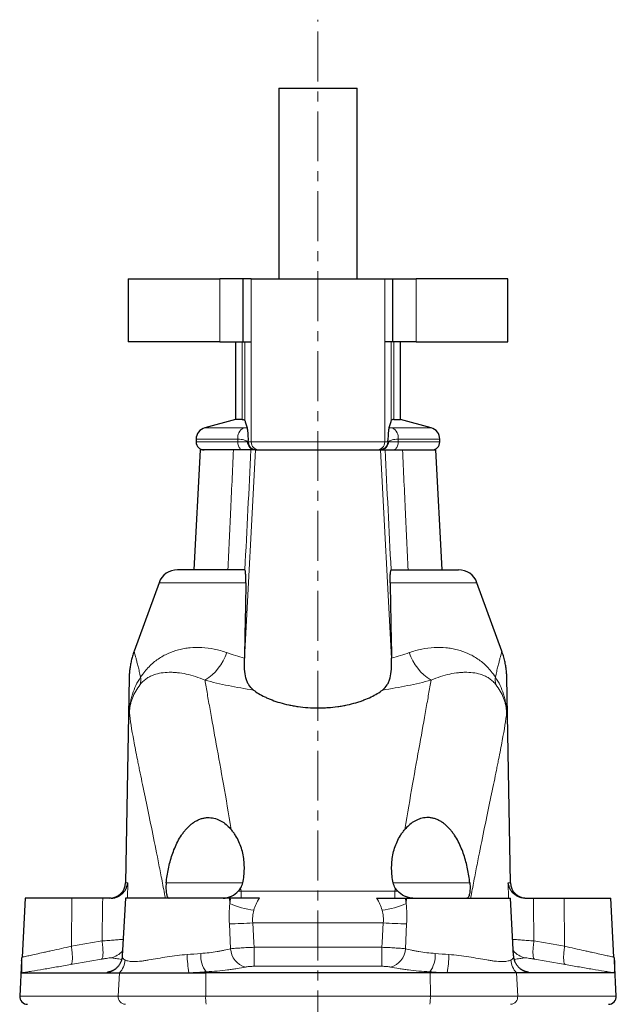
# Model space of a CAD drawing. Header units: millimetres. Extents: x -420 to 735, y -420 to 510.
# Tile 9 of 9: x 554 to 706, y 260 to 510. Entities that reach past the tile are written whole.
import ezdxf

# ---------------------------------------------------------------- set-up
doc = ezdxf.new("R2010")
doc.units = ezdxf.units.MM
doc.linetypes.add('CENTERX2', pattern=[20.32, 12.7, -2.54, 2.54, -2.54])
doc.layers.add('FORMAT', color=7, linetype='Continuous')

msp = doc.modelspace()

# ---------------------------------------------------------------- linework, layer by layer
at = {"color": 7, "linetype": 'Continuous', "lineweight": 25}
for p, q in [((620.15, 492.79), (620.15, 444.29)), ((620.15, 492.79), (640.15, 492.79)), ((640.15, 444.29), (640.15, 492.79)), ((581.84, 444.29), (581.84, 428.29)), ((581.84, 444.29), (605.17, 444.29)), ((611.1, 444.29), (605.17, 444.29)), ((611.1, 428.29), (611.1, 444.29)), ((613.15, 444.29), (611.1, 444.29)), ((613.15, 444.29), (613.18, 444.29)), ((613.18, 444.29), (647.13, 444.29)), ((647.15, 444.29), (647.13, 444.29)), ((647.15, 444.29), (649.2, 444.29)), ((649.2, 428.29), (649.2, 444.29)), ((649.2, 444.29), (655.13, 444.29)), ((678.46, 444.29), (655.13, 444.29)), ((678.46, 428.29), (678.46, 444.29)), ((605.17, 428.29), (581.84, 428.29)), ((605.17, 428.29), (611.1, 428.29)), ((609.15, 428.29), (609.15, 408.47)), ((611.1, 428.29), (613.15, 428.29)), ((649.2, 428.29), (647.15, 428.29)), ((655.13, 428.29), (649.2, 428.29)), ((651.15, 408.47), (651.15, 428.29)), ((655.13, 428.29), (678.46, 428.29)), ((609.15, 408.47), (601.38, 406.39)), ((610.87, 408.47), (609.15, 408.47)), ((649.44, 408.47), (651.15, 408.47)), ((658.93, 406.39), (651.15, 408.47)), ((599.15, 403.49), (599.15, 402.79)), ((661.15, 402.79), (661.15, 403.49)), ((600.15, 400.79), (598.55, 370.29)), ((608.64, 400.79), (600.15, 400.79)), ((614.21, 400.79), (613.1, 400.79)), ((614.21, 400.79), (646.09, 400.79)), ((646.09, 400.79), (647.21, 400.79)), ((651.67, 400.79), (660.15, 400.79)), ((661.75, 370.29), (660.15, 400.79)), ((611.45, 370.29), (594.4, 370.29)), ((648.85, 370.29), (665.9, 370.29)), ((589.7, 367), (583.36, 349.59)), ((676.94, 349.59), (670.6, 367)), ((582.1, 342.77), (581.19, 290.72)), ((679.11, 290.72), (678.2, 342.77)), ((555.63, 286.79), (554.84, 271.78)), ((567.53, 286.79), (555.63, 286.79)), ((575.36, 286.79), (567.53, 286.79)), ((581.13, 286.79), (580.36, 272.14)), ((607.66, 286.79), (581.13, 286.79)), ((607.98, 286.79), (607.66, 286.79)), ((652.32, 286.79), (652.65, 286.79)), ((652.65, 286.79), (679.17, 286.79)), ((679.94, 272.14), (679.17, 286.79)), ((684.94, 286.79), (692.77, 286.79)), ((692.77, 286.79), (704.67, 286.79)), ((705.46, 271.78), (704.67, 286.79)), ((554.71, 270.88), (554.24, 261.9)), ((706.06, 261.9), (705.59, 270.88)), ((554.8, 267.79), (576.34, 267.79)), ((576.34, 267.79), (579.62, 267.79)), ((579.62, 267.79), (597.27, 267.79)), ((597.27, 267.79), (601.59, 267.79)), ((658.71, 267.79), (601.59, 267.79)), ((663.03, 267.79), (658.71, 267.79)), ((680.68, 267.79), (663.03, 267.79)), ((683.97, 267.79), (680.68, 267.79)), ((705.5, 267.79), (683.97, 267.79))]:
    msp.add_line(p, q, dxfattribs=at)
at = {"color": 8, "linetype": 'Continuous', "lineweight": 18}
for p, q in [((605.17, 444.29), (605.17, 428.29)), ((613.15, 428.29), (613.15, 444.29)), ((613.18, 444.29), (613.18, 402.79)), ((647.13, 444.29), (647.13, 402.79)), ((647.15, 428.29), (647.15, 444.29)), ((655.13, 444.29), (655.13, 428.29)), ((610.87, 428.29), (610.87, 408.47)), ((611.51, 408.29), (611.51, 428.29)), ((648.8, 408.29), (648.8, 428.29)), ((649.44, 428.29), (649.44, 408.47)), ((601.38, 406.39), (611.19, 406.39)), ((658.93, 406.39), (649.11, 406.39)), ((609.73, 403.49), (599.15, 403.49)), ((609.73, 403.49), (609.73, 402.79)), ((650.58, 403.49), (650.58, 402.79)), ((650.58, 403.49), (661.15, 403.49)), ((599.15, 402.79), (609.73, 402.79)), ((612.21, 402.79), (609.73, 402.79)), ((611.44, 347.69), (614.21, 400.79)), ((613.18, 402.79), (612.41, 402.79)), ((647.13, 402.79), (613.18, 402.79)), ((648.86, 347.69), (646.09, 400.79)), ((647.13, 402.79), (647.9, 402.79)), ((648.09, 402.79), (650.58, 402.79)), ((661.15, 402.79), (650.58, 402.79)), ((589.7, 367), (611.79, 367)), ((670.6, 367), (648.51, 367)), ((581.74, 290.72), (581.19, 290.72)), ((581.69, 286.79), (581.74, 290.72)), ((611.03, 290.66), (591.51, 290.66)), ((649.27, 290.66), (668.79, 290.66)), ((679.11, 290.72), (678.56, 290.72)), ((678.62, 286.79), (678.56, 290.72)), ((610.58, 288.6), (610.58, 286.79)), ((610.58, 288.6), (649.72, 288.6)), ((649.72, 288.6), (649.72, 286.79)), ((567.53, 286.79), (567.4, 274.57)), ((607.66, 286.79), (607.71, 285.43)), ((652.65, 286.79), (652.59, 285.43)), ((692.77, 286.79), (692.91, 274.57)), ((646.76, 280.49), (613.54, 280.49)), ((607.59, 280.22), (607.91, 273.92)), ((652.71, 280.22), (652.4, 273.92)), ((601.69, 268.05), (601.59, 267.79)), ((658.61, 268.05), (658.71, 267.79)), ((579.34, 261.9), (579.62, 267.79)), ((601.57, 261.9), (601.59, 267.79)), ((658.74, 261.9), (658.71, 267.79)), ((680.97, 261.9), (680.68, 267.79)), ((579.34, 261.9), (554.24, 261.9)), ((601.57, 261.9), (579.34, 261.9)), ((601.57, 261.9), (658.74, 261.9)), ((658.74, 261.9), (680.97, 261.9)), ((680.97, 261.9), (706.06, 261.9))]:
    msp.add_line(p, q, dxfattribs=at)
at = {"color": 8, "linetype": 'Continuous', "lineweight": 18, "flags": 128}
for points in [[(609.73, 402.79), (609.74, 402.53), (609.77, 402.28), (609.83, 402.03), (609.9, 401.79), (610, 401.58), (610.11, 401.38), (610.24, 401.21), (610.38, 401.06), (610.54, 400.95), (610.7, 400.86), (610.87, 400.81), (611.04, 400.79)], [(650.58, 402.79), (650.57, 402.53), (650.53, 402.28), (650.48, 402.03), (650.4, 401.79), (650.31, 401.58), (650.19, 401.38), (650.06, 401.21), (649.92, 401.06), (649.77, 400.95), (649.6, 400.86), (649.43, 400.81), (649.26, 400.79)], [(613.88, 274.3), (613.81, 275.55), (613.54, 280.49)], [(646.42, 274.3), (646.49, 275.55), (646.76, 280.49)], [(575.2, 275.92), (575.25, 275.54), (575.3, 275.16), (575.34, 274.79), (575.38, 274.43), (575.41, 274.08), (575.43, 273.74), (575.44, 273.42), (575.45, 273.11), (575.45, 272.82), (575.44, 272.55), (575.42, 272.31), (575.39, 272.08), (575.36, 271.88), (575.32, 271.71), (575.27, 271.56), (575.22, 271.44), (575.16, 271.35), (575.1, 271.29), (575.02, 271.26)], [(685.11, 275.92), (685.05, 275.54), (685, 275.16), (684.96, 274.79), (684.92, 274.43), (684.9, 274.08), (684.87, 273.74), (684.86, 273.42), (684.86, 273.11), (684.86, 272.82), (684.87, 272.55), (684.89, 272.31), (684.91, 272.08), (684.94, 271.88), (684.98, 271.71), (685.03, 271.56), (685.08, 271.44), (685.14, 271.35), (685.21, 271.29), (685.28, 271.26)], [(567.4, 274.57), (567.45, 274.19), (567.5, 273.81), (567.54, 273.44), (567.58, 273.08), (567.61, 272.73), (567.63, 272.39), (567.64, 272.07), (567.65, 271.76), (567.65, 271.47), (567.64, 271.2), (567.62, 270.95), (567.59, 270.73), (567.56, 270.53), (567.52, 270.36), (567.47, 270.21), (567.42, 270.09), (567.36, 270), (567.3, 269.94), (567.22, 269.9)], [(613.88, 274.3), (613.89, 273.89), (613.89, 273.49), (613.89, 273.09), (613.89, 272.71), (613.9, 272.33), (613.9, 271.97), (613.9, 271.62), (613.9, 271.29), (613.91, 270.98), (613.91, 270.7), (613.91, 270.44), (613.91, 270.2), (613.91, 269.99), (613.92, 269.81), (613.92, 269.66), (613.92, 269.54), (613.92, 269.46)], [(646.42, 274.3), (646.42, 273.89), (646.42, 273.49), (646.41, 273.09), (646.41, 272.71), (646.41, 272.33), (646.4, 271.97), (646.4, 271.62), (646.4, 271.29), (646.4, 270.98), (646.39, 270.7), (646.39, 270.44), (646.39, 270.2), (646.39, 269.99), (646.39, 269.81), (646.39, 269.66), (646.39, 269.54), (646.39, 269.46)], [(692.91, 274.57), (692.85, 274.19), (692.8, 273.81), (692.76, 273.44), (692.72, 273.08), (692.7, 272.73), (692.67, 272.39), (692.66, 272.07), (692.66, 271.76), (692.66, 271.47), (692.67, 271.2), (692.69, 270.95), (692.71, 270.73), (692.74, 270.53), (692.78, 270.36), (692.83, 270.21), (692.88, 270.09), (692.94, 270), (693.01, 269.94), (693.08, 269.9)]]:
    msp.add_lwpolyline(points, dxfattribs=at)
at = {"color": 7, "linetype": 'Continuous', "lineweight": 25}
for centre, radius, start, end in [((602.15, 403.49), 3, 105, 180), ((658.15, 403.49), 3, 0, 75), ((601.15, 402.79), 2, 180, 270), ((659.15, 402.79), 2, 270, 0), ((594.4, 365.29), 5, 90, 160), ((665.9, 365.29), 5, 20, 90), ((577.19, 290.79), 4, 270, 359), ((683.11, 290.79), 4, 181, 270), ((549.85, 272.04), 5, 346.5274, 357.0015), ((710.45, 272.04), 5, 183.0012, 193.4755), ((556.24, 261.79), 2, 177, 270), ((704.06, 261.79), 2, 270, 3)]:
    msp.add_arc(centre, radius, start, end, dxfattribs=at)
at = {"color": 8, "linetype": 'Continuous', "lineweight": 18}
for centre, radius, start, end in [((612.75, 403.78), 3.04, 120.8781, 185.4787), ((647.55, 403.78), 3.04, 354.5213, 59.1219), ((614.18, 402.77), 1.97, 179.1403, 269.1137), ((615.17, 402.79), 2, 179.9607, 269.9607), ((645.13, 402.79), 2, 270.0393, 0.0393), ((646.12, 402.77), 1.97, 270.8863, 0.8597), ((594.26, 353.59), 13.43, 302.0644, 341.026), ((666.04, 353.59), 13.43, 198.974, 237.9356), ((580.44, 342.3), 4.63, 345.6097, 8.427), ((679.86, 342.3), 4.63, 171.573, 194.3903), ((616.84, 306.35), 22.83, 246.4273, 262.4217), ((643.46, 306.35), 22.83, 277.5783, 293.5727), ((595.1, 610.08), 330.1, 272.1688, 273.2025), ((665.2, 610.08), 330.1, 266.7975, 267.8312), ((576.53, 276.55), 5, 280.0102, 321.295), ((613.02, 274.2), 5.12, 183.1383, 254.9273), ((647.29, 274.2), 5.12, 285.0727, 356.8617), ((683.77, 276.55), 5, 218.705, 259.9898), ((575.86, 271.46), 5.25, 315.7554, 355.3463), ((632.37, 273.35), 35.53, 181.4453, 189.0004), ((607.64, 272.34), 7.34, 177.1378, 215.8419), ((652.66, 272.34), 7.34, 324.1581, 2.8622), ((627.94, 273.35), 35.53, 350.9996, 358.5547), ((684.44, 271.46), 5.25, 184.6537, 224.2446), ((575.59, 272.64), 4.9, 278.7669, 305.0057), ((684.71, 272.64), 4.9, 235.0002, 261.2331), ((581.26, 261.73), 1.93, 174.8728, 267.1523), ((609.37, 261.37), 7.82, 176.1278, 191.6251), ((650.93, 261.37), 7.82, 348.3749, 3.8722), ((679.04, 261.73), 1.93, 272.8477, 5.1272)]:
    msp.add_arc(centre, radius, start, end, dxfattribs=at)
for centre, major_axis, ratio, start_param, end_param in [((1050.77, -584.94), (109.98, 10069.85), 0.04833, 1.484647, 1.485731), ((625.08, 279.85), (-4.61, 20.65), 0.826479, 1.05126, 1.119572), ((631.2, 280.27), (17.6, -2.25), 0.727319, 2.78972, 3.046948), ((629.1, 280.27), (17.6, 2.25), 0.727319, 0.094645, 0.351873), ((635.22, 279.85), (4.61, 20.65), 0.826479, 5.163613, 5.231925), ((209.54, -584.94), (-109.98, 10069.85), 0.04833, 4.797454, 4.798538)]:
    msp.add_ellipse(centre, major_axis=major_axis, ratio=ratio, start_param=start_param, end_param=end_param, dxfattribs=at)
at = {"color": 7, "linetype": 'Continuous', "lineweight": 25}
for points, knots in [([(610.87, 408.47), (611.05, 408.47), (611.2, 408.46), (611.42, 408.4), (611.48, 408.35), (611.51, 408.29)], [0, 0, 0, 0, 0.5, 0.5, 1, 1, 1, 1]), ([(611.51, 408.29), (611.61, 408.05), (611.71, 407.76), (611.91, 407.11), (612.01, 406.75), (612.11, 406.36)], [0, 0, 0, 0, 0.5, 0.5, 1, 1, 1, 1]), ([(648.8, 408.29), (648.7, 408.05), (648.6, 407.76), (648.39, 407.11), (648.29, 406.75), (648.19, 406.36)], [0, 0, 0, 0, 0.5, 0.5, 1, 1, 1, 1]), ([(649.44, 408.47), (649.25, 408.47), (649.1, 408.46), (648.89, 408.4), (648.82, 408.35), (648.8, 408.29)], [0, 0, 0, 0, 0.5, 0.5, 1, 1, 1, 1]), ([(612.11, 406.36), (612.14, 406.26), (612.16, 406.09), (612.22, 405.66), (612.24, 405.4), (612.31, 404.54), (612.36, 403.85), (612.4, 403.13)], [0, 0, 0, 0, 0.25, 0.25, 0.5, 0.5, 1, 1, 1, 1]), ([(648.19, 406.36), (648.17, 406.26), (648.14, 406.09), (648.09, 405.66), (648.06, 405.4), (647.99, 404.54), (647.95, 403.85), (647.91, 403.13)], [0, 0, 0, 0, 0.25, 0.25, 0.5, 0.5, 1, 1, 1, 1]), ([(612.41, 402.79), (612.41, 402.86), (612.41, 402.92), (612.4, 403.04), (612.4, 403.08), (612.4, 403.13)], [0, 0, 0, 0, 0.5, 0.5, 1, 1, 1, 1]), ([(647.9, 402.79), (647.9, 402.86), (647.9, 402.92), (647.9, 403.04), (647.9, 403.08), (647.91, 403.13)], [0, 0, 0, 0, 0.5, 0.5, 1, 1, 1, 1]), ([(613.1, 400.79), (613.02, 400.79), (612.86, 400.79), (612.4, 400.79), (612.09, 400.79), (611.52, 400.79), (611.31, 400.79), (610.86, 400.79), (610.62, 400.79), (609.86, 400.79), (609.28, 400.79), (608.64, 400.79)], [0, 0, 0, 0, 0.25, 0.25, 0.5, 0.5, 0.625, 0.625, 0.75, 0.75, 1, 1, 1, 1]), ([(612.41, 402.79), (612.41, 402.66), (612.42, 402.53), (612.47, 402.28), (612.51, 402.15), (612.61, 401.91), (612.67, 401.79), (612.82, 401.58), (612.9, 401.47), (613.18, 401.2), (613.4, 401.05), (613.88, 400.85), (614.14, 400.79), (614.4, 400.79)], [0, 0, 0, 0, 0.125, 0.125, 0.25, 0.25, 0.375, 0.375, 0.5, 0.5, 0.75, 0.75, 1, 1, 1, 1]), ([(647.9, 402.79), (647.9, 402.66), (647.88, 402.53), (647.83, 402.28), (647.79, 402.15), (647.69, 401.91), (647.63, 401.79), (647.49, 401.58), (647.4, 401.47), (647.13, 401.2), (646.91, 401.05), (646.43, 400.85), (646.16, 400.79), (645.91, 400.79)], [0, 0, 0, 0, 0.125, 0.125, 0.25, 0.25, 0.375, 0.375, 0.5, 0.5, 0.75, 0.75, 1, 1, 1, 1]), ([(647.21, 400.79), (647.29, 400.79), (647.44, 400.79), (647.91, 400.79), (648.21, 400.79), (648.78, 400.79), (648.99, 400.79), (649.44, 400.79), (649.68, 400.79), (650.45, 400.79), (651.02, 400.79), (651.67, 400.79)], [0, 0, 0, 0, 0.25, 0.25, 0.5, 0.5, 0.625, 0.625, 0.75, 0.75, 1, 1, 1, 1]), ([(611.79, 367), (611.8, 367.47), (611.8, 367.89), (611.79, 368.47), (611.78, 368.65), (611.77, 368.97), (611.76, 369.12), (611.73, 369.4), (611.72, 369.52), (611.69, 369.74), (611.68, 369.83), (611.63, 370.08), (611.59, 370.19), (611.55, 370.24)], [0, 0, 0, 0, 0.25, 0.25, 0.375, 0.375, 0.5, 0.5, 0.625, 0.625, 0.75, 0.75, 1, 1, 1, 1]), ([(648.51, 367), (648.5, 367.47), (648.5, 367.89), (648.52, 368.47), (648.52, 368.65), (648.54, 368.97), (648.55, 369.12), (648.57, 369.4), (648.58, 369.52), (648.61, 369.74), (648.63, 369.83), (648.67, 370.08), (648.71, 370.19), (648.75, 370.24)], [0, 0, 0, 0, 0.25, 0.25, 0.375, 0.375, 0.5, 0.5, 0.625, 0.625, 0.75, 0.75, 1, 1, 1, 1]), ([(583.37, 349.59), (583.32, 349.46), (583.2, 349.14), (583.03, 348.62), (582.86, 348.03), (582.71, 347.44), (582.57, 346.86), (582.46, 346.3), (582.36, 345.74), (582.28, 345.21), (582.22, 344.7), (582.17, 344.22), (582.14, 343.77), (582.12, 343.37), (582.11, 343.04), (582.1, 342.84), (582.1, 342.75)], [0, 0, 0, 0, 0.057481, 0.147287, 0.235694, 0.32251, 0.407498, 0.490367, 0.570753, 0.6482, 0.722126, 0.791784, 0.856217, 0.914197, 0.964198, 1, 1, 1, 1]), ([(678.2, 342.66), (678.2, 342.76), (678.2, 343.01), (678.18, 343.43), (678.15, 343.97), (678.1, 344.58), (678.02, 345.23), (677.92, 345.85), (677.81, 346.46), (677.68, 347.09), (677.52, 347.73), (677.34, 348.38), (677.15, 349), (677.01, 349.4), (676.94, 349.59)], [0, 0, 0, 0, 0.040158, 0.108784, 0.177479, 0.270864, 0.368681, 0.451319, 0.53928, 0.630569, 0.724084, 0.819113, 0.915201, 1, 1, 1, 1]), ([(613.73, 339.71), (613.25, 340.08), (612.86, 340.51), (612.39, 341.27), (612.25, 341.54), (612, 342.14), (611.9, 342.46), (611.65, 343.46), (611.54, 344.2), (611.46, 345.43), (611.44, 345.86), (611.43, 346.76), (611.43, 347.22), (611.44, 347.69)], [0, 0, 0, 0, 0.25, 0.25, 0.375, 0.375, 0.5, 0.5, 0.75, 0.75, 0.875, 0.875, 1, 1, 1, 1]), ([(646.57, 339.71), (647.05, 340.08), (647.44, 340.51), (647.92, 341.27), (648.06, 341.54), (648.3, 342.14), (648.4, 342.46), (648.66, 343.46), (648.76, 344.2), (648.84, 345.43), (648.86, 345.86), (648.87, 346.76), (648.87, 347.22), (648.86, 347.69)], [0, 0, 0, 0, 0.25, 0.25, 0.375, 0.375, 0.5, 0.5, 0.75, 0.75, 0.875, 0.875, 1, 1, 1, 1]), ([(613.73, 339.71), (614.53, 339.1), (615.49, 338.51), (616.91, 337.83), (617.21, 337.69), (617.82, 337.43), (618.13, 337.31), (619.09, 336.94), (619.76, 336.71), (621.17, 336.3), (621.91, 336.11), (623.08, 335.86), (623.47, 335.78), (624.28, 335.64), (624.68, 335.57), (626.73, 335.28), (628.4, 335.16), (630.55, 335.16), (630.98, 335.17), (631.84, 335.2), (632.26, 335.22), (633.52, 335.31), (634.35, 335.39), (635.58, 335.57), (635.99, 335.63), (636.79, 335.77), (637.18, 335.85), (638.34, 336.1), (639.08, 336.28), (640.15, 336.6), (640.5, 336.71), (641.18, 336.94), (641.52, 337.06), (642.48, 337.42), (643.09, 337.68), (644.22, 338.23), (644.75, 338.51), (645.73, 339.1), (646.17, 339.41), (646.57, 339.71)], [0, 0, 0, 0, 0.125, 0.125, 0.15625, 0.15625, 0.1875, 0.1875, 0.25, 0.25, 0.3125, 0.3125, 0.34375, 0.34375, 0.375, 0.375, 0.5, 0.5, 0.53125, 0.53125, 0.5625, 0.5625, 0.625, 0.625, 0.65625, 0.65625, 0.6875, 0.6875, 0.75, 0.75, 0.78125, 0.78125, 0.8125, 0.8125, 0.875, 0.875, 0.9375, 0.9375, 1, 1, 1, 1]), ([(591.51, 290.66), (591.64, 291.87), (591.83, 293.07), (592.33, 295.45), (592.64, 296.63), (593.23, 298.37), (593.44, 298.96), (593.92, 300.09), (594.18, 300.65), (594.75, 301.74), (595.06, 302.27), (595.58, 303.04), (595.76, 303.29), (596.13, 303.79), (596.33, 304.03), (596.94, 304.74), (597.39, 305.17), (598.11, 305.76), (598.37, 305.95), (598.88, 306.29), (599.15, 306.44), (599.69, 306.71), (599.97, 306.83), (600.54, 307.03), (600.84, 307.11), (601.42, 307.22), (601.71, 307.26), (602.28, 307.29), (602.57, 307.28), (603.42, 307.2), (603.95, 307.08), (604.71, 306.8), (604.95, 306.69), (605.42, 306.46), (605.64, 306.34), (606.29, 305.93), (606.69, 305.62), (607.43, 304.95), (607.77, 304.6), (608.08, 304.23)], [0, 0, 0, 0, 0.125, 0.125, 0.25, 0.25, 0.3125, 0.3125, 0.375, 0.375, 0.4375, 0.4375, 0.46875, 0.46875, 0.5, 0.5, 0.5625, 0.5625, 0.59375, 0.59375, 0.625, 0.625, 0.65625, 0.65625, 0.6875, 0.6875, 0.71875, 0.71875, 0.75, 0.75, 0.8125, 0.8125, 0.84375, 0.84375, 0.875, 0.875, 0.9375, 0.9375, 1, 1, 1, 1]), ([(668.79, 290.66), (668.66, 291.87), (668.48, 293.07), (667.98, 295.45), (667.67, 296.63), (667.08, 298.37), (666.86, 298.96), (666.38, 300.09), (666.12, 300.65), (665.55, 301.74), (665.24, 302.27), (664.73, 303.04), (664.55, 303.29), (664.17, 303.79), (663.97, 304.03), (663.36, 304.74), (662.92, 305.17), (662.19, 305.76), (661.94, 305.95), (661.42, 306.29), (661.16, 306.44), (660.61, 306.71), (660.33, 306.83), (659.76, 307.03), (659.47, 307.11), (658.89, 307.22), (658.6, 307.26), (658.02, 307.29), (657.74, 307.28), (656.89, 307.2), (656.36, 307.08), (655.6, 306.8), (655.35, 306.69), (654.89, 306.46), (654.66, 306.34), (654.02, 305.93), (653.62, 305.62), (652.87, 304.95), (652.54, 304.6), (652.22, 304.23)], [0, 0, 0, 0, 0.125, 0.125, 0.25, 0.25, 0.3125, 0.3125, 0.375, 0.375, 0.4375, 0.4375, 0.46875, 0.46875, 0.5, 0.5, 0.5625, 0.5625, 0.59375, 0.59375, 0.625, 0.625, 0.65625, 0.65625, 0.6875, 0.6875, 0.71875, 0.71875, 0.75, 0.75, 0.8125, 0.8125, 0.84375, 0.84375, 0.875, 0.875, 0.9375, 0.9375, 1, 1, 1, 1]), ([(611.02, 290.66), (611.26, 291.86), (611.39, 293.05), (611.42, 294.83), (611.4, 295.42), (611.3, 296.6), (611.22, 297.19), (610.88, 298.93), (610.53, 300.05), (609.79, 301.67), (609.5, 302.2), (609.01, 302.98), (608.84, 303.24), (608.48, 303.74), (608.28, 303.99), (608.08, 304.23)], [0, 0, 0, 0, 0.25, 0.25, 0.375, 0.375, 0.5, 0.5, 0.75, 0.75, 0.875, 0.875, 0.9375, 0.9375, 1, 1, 1, 1]), ([(649.28, 290.66), (649.04, 291.86), (648.91, 293.05), (648.89, 294.83), (648.91, 295.42), (649.01, 296.6), (649.09, 297.19), (649.42, 298.93), (649.77, 300.05), (650.52, 301.67), (650.8, 302.2), (651.29, 302.98), (651.46, 303.24), (651.83, 303.74), (652.02, 303.99), (652.22, 304.23)], [0, 0, 0, 0, 0.25, 0.25, 0.375, 0.375, 0.5, 0.5, 0.75, 0.75, 0.875, 0.875, 0.9375, 0.9375, 1, 1, 1, 1]), ([(577.48, 286.79), (577.82, 286.79), (578.14, 286.84), (578.59, 286.94), (578.74, 286.99), (579.03, 287.09), (579.16, 287.14), (579.56, 287.33), (579.8, 287.48), (580.23, 287.8), (580.43, 287.98), (580.96, 288.54), (581.22, 288.95), (581.5, 289.6), (581.58, 289.82), (581.66, 290.16), (581.68, 290.27), (581.72, 290.5), (581.74, 290.61), (581.74, 290.72)], [0, 0, 0, 0, 0.125, 0.125, 0.1875, 0.1875, 0.25, 0.25, 0.375, 0.375, 0.5, 0.5, 0.75, 0.75, 0.875, 0.875, 0.9375, 0.9375, 1, 1, 1, 1]), ([(591.51, 290.66), (591.49, 290.4), (591.47, 290.15), (591.45, 289.65), (591.45, 289.4), (591.47, 288.94), (591.49, 288.71), (591.53, 288.3), (591.56, 288.1), (591.63, 287.74), (591.67, 287.58), (591.76, 287.3), (591.81, 287.18), (591.93, 286.99), (591.99, 286.92), (592.12, 286.82), (592.2, 286.79), (592.28, 286.79)], [0, 0, 0, 0, 0.125, 0.125, 0.25, 0.25, 0.375, 0.375, 0.5, 0.5, 0.625, 0.625, 0.75, 0.75, 0.875, 0.875, 1, 1, 1, 1]), ([(668.79, 290.66), (668.82, 290.4), (668.83, 290.15), (668.85, 289.65), (668.85, 289.4), (668.83, 288.94), (668.82, 288.71), (668.77, 288.3), (668.74, 288.1), (668.68, 287.74), (668.64, 287.58), (668.54, 287.3), (668.49, 287.18), (668.38, 286.99), (668.32, 286.92), (668.18, 286.82), (668.11, 286.79), (668.03, 286.79)], [0, 0, 0, 0, 0.125, 0.125, 0.25, 0.25, 0.375, 0.375, 0.5, 0.5, 0.625, 0.625, 0.75, 0.75, 0.875, 0.875, 1, 1, 1, 1]), ([(682.82, 286.79), (682.48, 286.79), (682.16, 286.84), (681.71, 286.94), (681.56, 286.99), (681.28, 287.09), (681.14, 287.14), (680.75, 287.33), (680.51, 287.48), (680.07, 287.8), (679.88, 287.98), (679.35, 288.54), (679.09, 288.95), (678.8, 289.6), (678.73, 289.82), (678.64, 290.16), (678.62, 290.27), (678.58, 290.5), (678.57, 290.61), (678.56, 290.72)], [0, 0, 0, 0, 0.125, 0.125, 0.1875, 0.1875, 0.25, 0.25, 0.375, 0.375, 0.5, 0.5, 0.75, 0.75, 0.875, 0.875, 0.9375, 0.9375, 1, 1, 1, 1]), ([(606.01, 286.79), (606.37, 286.79), (606.73, 286.84), (607.27, 286.98), (607.45, 287.04), (607.8, 287.16), (607.97, 287.24), (608.8, 287.63), (609.37, 288.06), (609.83, 288.53)], [0, 0, 0, 0, 0.25, 0.25, 0.375, 0.375, 0.5, 0.5, 1, 1, 1, 1]), ([(654.29, 286.79), (653.93, 286.79), (653.57, 286.84), (653.03, 286.98), (652.85, 287.04), (652.51, 287.16), (652.34, 287.24), (651.51, 287.63), (650.93, 288.06), (650.47, 288.53)], [0, 0, 0, 0, 0.25, 0.25, 0.375, 0.375, 0.5, 0.5, 1, 1, 1, 1]), ([(615.24, 286.79), (614.55, 286.79), (613.86, 286.79), (612.53, 286.79), (611.86, 286.79), (610.62, 286.79), (610.03, 286.79), (608.93, 286.79), (608.43, 286.79), (607.98, 286.79)], [0, 0, 0, 0, 0.25, 0.25, 0.5, 0.5, 0.75, 0.75, 1, 1, 1, 1]), ([(645.06, 286.79), (645.76, 286.79), (646.44, 286.79), (647.78, 286.79), (648.44, 286.79), (649.68, 286.79), (650.27, 286.79), (651.38, 286.79), (651.88, 286.79), (652.32, 286.79)], [0, 0, 0, 0, 0.25, 0.25, 0.5, 0.5, 0.75, 0.75, 1, 1, 1, 1]), ([(554.71, 270.88), (554.71, 270.88), (554.71, 270.74), (554.7, 270.4), (554.69, 270.21), (554.68, 269.81), (554.67, 269.62), (554.67, 269.24), (554.67, 269.07), (554.67, 268.57), (554.69, 268.3), (554.73, 267.91), (554.76, 267.79), (554.8, 267.79)], [0, 0, 0, 0, 0.125, 0.125, 0.25, 0.25, 0.375, 0.375, 0.5, 0.5, 0.75, 0.75, 1, 1, 1, 1]), ([(580.36, 272.14), (580.36, 272.07), (580.35, 271.89), (580.3, 271.59), (580.23, 271.25), (580.13, 270.91), (580, 270.58), (579.84, 270.25), (579.67, 269.95), (579.46, 269.65), (579.24, 269.37), (579, 269.12), (578.74, 268.88), (578.54, 268.72), (578.42, 268.64), (578.4, 268.63)], [0, 0, 0, 0, 0.056085, 0.142826, 0.229086, 0.314891, 0.400228, 0.485067, 0.569375, 0.653127, 0.736307, 0.818912, 0.900943, 0.982468, 1, 1, 1, 1]), ([(681.91, 268.63), (681.89, 268.63), (681.78, 268.71), (681.58, 268.87), (681.32, 269.1), (681.08, 269.36), (680.86, 269.63), (680.66, 269.91), (680.49, 270.21), (680.34, 270.51), (680.21, 270.82), (680.11, 271.13), (680.03, 271.44), (679.98, 271.75), (679.95, 271.99), (679.94, 272.11), (679.94, 272.14)], [0, 0, 0, 0, 0.012448, 0.094985, 0.17742, 0.259372, 0.340812, 0.421772, 0.502292, 0.582416, 0.662194, 0.741681, 0.820945, 0.900069, 0.979161, 1, 1, 1, 1]), ([(705.59, 270.88), (705.59, 270.88), (705.6, 270.74), (705.61, 270.4), (705.62, 270.21), (705.63, 269.81), (705.63, 269.62), (705.63, 269.24), (705.63, 269.07), (705.63, 268.57), (705.62, 268.3), (705.58, 267.91), (705.54, 267.79), (705.5, 267.79)], [0, 0, 0, 0, 0.125, 0.125, 0.25, 0.25, 0.375, 0.375, 0.5, 0.5, 0.75, 0.75, 1, 1, 1, 1]), ([(578.39, 268.62), (578.36, 268.6), (578.29, 268.55), (578.2, 268.49), (578.12, 268.44), (578.05, 268.41), (578, 268.38), (577.96, 268.36), (577.94, 268.35), (577.94, 268.35), (577.94, 268.35)], [0, 0, 0, 0, 0.094671, 0.213289, 0.33636, 0.465523, 0.60236, 0.748363, 0.904879, 1, 1, 1, 1]), ([(682.36, 268.35), (682.36, 268.35), (682.36, 268.35), (682.34, 268.36), (682.29, 268.39), (682.23, 268.42), (682.16, 268.46), (682.07, 268.51), (681.99, 268.57), (681.93, 268.61), (681.91, 268.62)], [0, 0, 0, 0, 0.139525, 0.295409, 0.440863, 0.577208, 0.705947, 0.828697, 0.947139, 1, 1, 1, 1])]:
    msp.add_open_spline(points, degree=3, knots=knots, dxfattribs=at)
at = {"color": 8, "linetype": 'Continuous', "lineweight": 18}
for points in [[(612.11, 406.36), (611.82, 406.38), (611.51, 406.39), (611.19, 406.39)], [(648.19, 406.36), (648.48, 406.38), (648.79, 406.39), (649.11, 406.39)], [(612.4, 403.13), (612.33, 403.02), (612.27, 402.9), (612.21, 402.79)], [(647.91, 403.13), (647.97, 403.02), (648.03, 402.9), (648.09, 402.79)], [(611.44, 347.83), (609.88, 348.26), (608.39, 348.73), (606.97, 349.22)], [(648.86, 347.83), (650.42, 348.26), (651.91, 348.73), (653.34, 349.22)], [(610.58, 288.6), (610.33, 288.58), (610.08, 288.56), (609.83, 288.53)], [(610.58, 288.6), (610.55, 288.84), (610.51, 289.08), (610.47, 289.33)], [(649.72, 288.6), (649.76, 288.84), (649.79, 289.08), (649.83, 289.33)], [(649.72, 288.6), (649.97, 288.58), (650.22, 288.56), (650.47, 288.53)], [(607.71, 285.43), (607.55, 283.71), (607.51, 281.97), (607.59, 280.22)], [(652.59, 285.43), (652.75, 283.71), (652.8, 281.97), (652.71, 280.22)], [(575.2, 275.92), (572.6, 275.47), (570, 275.02), (567.4, 274.57)], [(685.11, 275.92), (687.71, 275.47), (690.31, 275.02), (692.91, 274.57)], [(613.88, 274.3), (624.73, 274.37), (635.58, 274.37), (646.42, 274.3)], [(567.22, 269.9), (569.82, 270.36), (572.42, 270.81), (575.02, 271.26)], [(600.31, 272.71), (599.18, 272.62), (598.02, 272.53), (596.85, 272.46)], [(659.99, 272.71), (661.13, 272.62), (662.28, 272.53), (663.46, 272.46)], [(693.08, 269.9), (690.48, 270.36), (687.88, 270.81), (685.28, 271.26)], [(597.27, 267.79), (598.78, 267.87), (600.25, 267.96), (601.69, 268.05)], [(646.39, 269.46), (635.56, 269.54), (624.74, 269.54), (613.92, 269.46)], [(663.03, 267.79), (661.53, 267.87), (660.06, 267.96), (658.61, 268.05)]]:
    msp.add_open_spline(points, degree=3, dxfattribs=at)
for points, knots in [([(609.73, 403.49), (610.35, 403.49), (610.87, 403.43), (611.5, 403.24), (611.69, 403.17), (611.99, 403), (612.12, 402.9), (612.21, 402.79)], [0, 0, 0, 0, 0.5, 0.5, 0.75, 0.75, 1, 1, 1, 1]), ([(650.58, 403.49), (649.96, 403.49), (649.44, 403.43), (648.8, 403.24), (648.62, 403.17), (648.31, 403), (648.19, 402.9), (648.09, 402.79)], [0, 0, 0, 0, 0.5, 0.5, 0.75, 0.75, 1, 1, 1, 1]), ([(608.64, 400.79), (608.39, 395.47), (608.15, 390.14), (607.9, 384.82), (607.68, 379.98), (607.45, 375.14), (607.23, 370.29)], [0, 0, 0, 0, 0.016, 0.016, 0.016, 0.03054411, 0.03054411, 0.03054411, 0.03054411]), ([(611.55, 370.24), (611.55, 370.26), (611.55, 370.28), (611.55, 370.29), (612.07, 380.46), (612.58, 390.63), (613.1, 400.79)], [-0.00005009, -0.00005009, -0.00005009, -0.00005009, 0, 0, 0, 0.03054705, 0.03054705, 0.03054705, 0.03054705]), ([(648.75, 370.24), (648.75, 370.26), (648.75, 370.28), (648.75, 370.29), (648.23, 380.46), (647.72, 390.63), (647.21, 400.79)], [-0.00005009, -0.00005009, -0.00005009, -0.00005009, 0, 0, 0, 0.03054705, 0.03054705, 0.03054705, 0.03054705]), ([(651.67, 400.79), (651.91, 395.47), (652.16, 390.14), (652.4, 384.82), (652.63, 379.98), (652.85, 375.14), (653.08, 370.29)], [0, 0, 0, 0, 0.016, 0.016, 0.016, 0.03054411, 0.03054411, 0.03054411, 0.03054411]), ([(606.97, 349.22), (606.43, 349.41), (605.89, 349.58), (604.82, 349.88), (604.28, 350), (602.69, 350.33), (601.64, 350.46), (599.59, 350.58), (598.58, 350.56), (597.09, 350.42), (596.6, 350.35), (595.63, 350.18), (595.16, 350.08), (593.75, 349.71), (592.85, 349.4), (591.12, 348.62), (590.29, 348.15), (589.08, 347.32), (588.68, 347.02), (587.9, 346.37), (587.52, 346.02), (586.78, 345.26), (586.41, 344.86), (585.71, 343.98), (585.36, 343.5), (585.02, 342.98)], [0, 0, 0, 0, 0.0625, 0.0625, 0.125, 0.125, 0.25, 0.25, 0.375, 0.375, 0.4375, 0.4375, 0.5, 0.5, 0.625, 0.625, 0.75, 0.75, 0.8125, 0.8125, 0.875, 0.875, 0.9375, 0.9375, 1, 1, 1, 1]), ([(653.34, 349.22), (653.87, 349.41), (654.41, 349.58), (655.49, 349.88), (656.02, 350), (657.62, 350.33), (658.66, 350.46), (660.72, 350.58), (661.72, 350.56), (663.21, 350.42), (663.7, 350.35), (664.67, 350.18), (665.15, 350.08), (666.55, 349.71), (667.45, 349.4), (669.18, 348.62), (670.02, 348.15), (671.23, 347.32), (671.63, 347.02), (672.41, 346.37), (672.79, 346.02), (673.53, 345.26), (673.89, 344.86), (674.6, 343.98), (674.94, 343.5), (675.28, 342.98)], [0, 0, 0, 0, 0.0625, 0.0625, 0.125, 0.125, 0.25, 0.25, 0.375, 0.375, 0.4375, 0.4375, 0.5, 0.5, 0.625, 0.625, 0.75, 0.75, 0.8125, 0.8125, 0.875, 0.875, 0.9375, 0.9375, 1, 1, 1, 1]), ([(585.02, 342.98), (584.91, 343.47), (584.79, 343.95), (584.58, 344.85), (584.47, 345.28), (584.27, 346.09), (584.18, 346.46), (584, 347.17), (583.92, 347.49), (583.69, 348.36), (583.57, 348.82), (583.45, 349.28), (583.42, 349.39), (583.37, 349.55), (583.36, 349.59), (583.36, 349.59)], [0, 0, 0, 0, 0.125, 0.125, 0.25, 0.25, 0.375, 0.375, 0.5, 0.5, 0.75, 0.75, 0.875, 0.875, 1, 1, 1, 1]), ([(675.28, 342.98), (675.4, 343.47), (675.51, 343.95), (675.73, 344.85), (675.83, 345.28), (676.03, 346.09), (676.13, 346.46), (676.3, 347.17), (676.39, 347.49), (676.61, 348.36), (676.73, 348.82), (676.86, 349.28), (676.89, 349.39), (676.93, 349.55), (676.94, 349.59), (676.94, 349.59)], [0, 0, 0, 0, 0.125, 0.125, 0.25, 0.25, 0.375, 0.375, 0.5, 0.5, 0.75, 0.75, 0.875, 0.875, 1, 1, 1, 1]), ([(584.93, 341.15), (585.07, 341.34), (585.22, 341.5), (585.51, 341.81), (585.65, 341.94), (586.08, 342.32), (586.37, 342.53), (586.94, 342.91), (587.23, 343.07), (587.82, 343.35), (588.12, 343.47), (589.02, 343.79), (589.64, 343.94), (590.92, 344.15), (591.58, 344.2), (592.61, 344.22), (592.96, 344.22), (593.67, 344.18), (594.03, 344.16), (595.12, 344.04), (595.86, 343.92), (597.39, 343.6), (598.17, 343.39), (599.77, 342.87), (600.58, 342.56), (601.4, 342.21)], [0, 0, 0, 0, 0.03125, 0.03125, 0.0625, 0.0625, 0.125, 0.125, 0.1875, 0.1875, 0.25, 0.25, 0.375, 0.375, 0.5, 0.5, 0.5625, 0.5625, 0.625, 0.625, 0.75, 0.75, 0.875, 0.875, 1, 1, 1, 1]), ([(675.38, 341.15), (675.23, 341.34), (675.08, 341.5), (674.79, 341.81), (674.65, 341.94), (674.22, 342.32), (673.94, 342.53), (673.36, 342.91), (673.07, 343.07), (672.48, 343.35), (672.19, 343.47), (671.28, 343.79), (670.67, 343.94), (669.39, 344.15), (668.73, 344.2), (667.69, 344.22), (667.34, 344.22), (666.64, 344.18), (666.28, 344.16), (665.19, 344.04), (664.44, 343.92), (662.91, 343.6), (662.13, 343.39), (660.54, 342.87), (659.72, 342.56), (658.91, 342.21)], [0, 0, 0, 0, 0.03125, 0.03125, 0.0625, 0.0625, 0.125, 0.125, 0.1875, 0.1875, 0.25, 0.25, 0.375, 0.375, 0.5, 0.5, 0.5625, 0.5625, 0.625, 0.625, 0.75, 0.75, 0.875, 0.875, 1, 1, 1, 1]), ([(582.1, 342.77), (582.1, 342.77), (582.1, 342.7), (582.1, 342.49), (582.1, 342.4), (582.1, 342.19), (582.1, 342.08), (582.1, 341.69), (582.11, 341.38), (582.11, 340.67), (582.11, 340.28), (582.12, 339.02), (582.12, 338.08), (582.13, 336.58), (582.13, 336.06), (582.14, 335), (582.14, 334.47), (582.15, 333.92)], [0, 0, 0, 0, 0.125, 0.125, 0.1875, 0.1875, 0.25, 0.25, 0.375, 0.375, 0.5, 0.5, 0.75, 0.75, 0.875, 0.875, 1, 1, 1, 1]), ([(585.02, 342.98), (584.11, 341.62), (583.42, 340.18), (582.83, 338.28), (582.72, 337.9), (582.53, 337.12), (582.45, 336.72), (582.32, 335.93), (582.27, 335.53), (582.21, 334.93), (582.19, 334.73), (582.16, 334.33), (582.15, 334.12), (582.15, 333.92)], [0, 0, 0, 0, 0.5, 0.5, 0.625, 0.625, 0.75, 0.75, 0.875, 0.875, 0.9375, 0.9375, 1, 1, 1, 1]), ([(584.93, 341.15), (584.05, 340.04), (583.39, 338.86), (582.82, 337.34), (582.71, 337.04), (582.53, 336.42), (582.45, 336.11), (582.32, 335.48), (582.27, 335.17), (582.21, 334.7), (582.19, 334.55), (582.17, 334.24), (582.16, 334.08), (582.15, 333.92)], [0, 0, 0, 0, 0.5, 0.5, 0.625, 0.625, 0.75, 0.75, 0.875, 0.875, 0.9375, 0.9375, 1, 1, 1, 1]), ([(608.08, 304.23), (607.4, 308.29), (606.74, 312.12), (605.46, 319.35), (604.85, 322.74), (603.7, 329.09), (603.17, 332.05), (602.56, 335.45), (602.44, 336.12), (602.21, 337.43), (602.1, 338.07), (601.78, 339.93), (601.58, 341.1), (601.4, 342.21)], [0, 0, 0, 0, 0.25, 0.25, 0.5, 0.5, 0.75, 0.75, 0.8125, 0.8125, 0.875, 0.875, 1, 1, 1, 1]), ([(601.4, 342.21), (603.31, 341.71), (605.3, 341.24), (609.41, 340.41), (611.53, 340.03), (613.73, 339.71)], [0, 0, 0, 0, 0.5, 0.5, 1, 1, 1, 1]), ([(658.91, 342.21), (656.99, 341.71), (655.01, 341.24), (650.89, 340.41), (648.77, 340.03), (646.57, 339.71)], [0, 0, 0, 0, 0.5, 0.5, 1, 1, 1, 1]), ([(652.22, 304.23), (652.9, 308.29), (653.57, 312.12), (654.85, 319.35), (655.46, 322.74), (656.6, 329.09), (657.14, 332.05), (657.74, 335.45), (657.86, 336.12), (658.09, 337.43), (658.2, 338.07), (658.53, 339.93), (658.73, 341.1), (658.91, 342.21)], [0, 0, 0, 0, 0.25, 0.25, 0.5, 0.5, 0.75, 0.75, 0.8125, 0.8125, 0.875, 0.875, 1, 1, 1, 1]), ([(675.28, 342.98), (676.2, 341.62), (676.88, 340.18), (677.48, 338.28), (677.58, 337.9), (677.77, 337.12), (677.85, 336.72), (677.98, 335.93), (678.04, 335.53), (678.1, 334.93), (678.11, 334.73), (678.14, 334.33), (678.15, 334.12), (678.16, 333.92)], [0, 0, 0, 0, 0.5, 0.5, 0.625, 0.625, 0.75, 0.75, 0.875, 0.875, 0.9375, 0.9375, 1, 1, 1, 1]), ([(675.38, 341.15), (676.25, 340.04), (676.91, 338.86), (677.49, 337.34), (677.59, 337.04), (677.77, 336.42), (677.85, 336.11), (677.98, 335.48), (678.03, 335.17), (678.09, 334.7), (678.11, 334.55), (678.14, 334.24), (678.15, 334.08), (678.16, 333.92)], [0, 0, 0, 0, 0.5, 0.5, 0.625, 0.625, 0.75, 0.75, 0.875, 0.875, 0.9375, 0.9375, 1, 1, 1, 1]), ([(678.2, 342.77), (678.2, 342.77), (678.2, 342.7), (678.2, 342.49), (678.2, 342.4), (678.2, 342.19), (678.2, 342.08), (678.2, 341.69), (678.2, 341.38), (678.19, 340.67), (678.19, 340.28), (678.19, 339.02), (678.18, 338.08), (678.17, 336.58), (678.17, 336.06), (678.16, 335), (678.16, 334.47), (678.16, 333.92)], [0, 0, 0, 0, 0.125, 0.125, 0.1875, 0.1875, 0.25, 0.25, 0.375, 0.375, 0.5, 0.5, 0.75, 0.75, 0.875, 0.875, 1, 1, 1, 1]), ([(582.15, 333.92), (582.35, 332.11), (582.73, 329.74), (583.55, 325.36), (583.86, 323.76), (584.3, 321.58), (584.38, 321.13), (584.57, 320.23), (584.66, 319.77), (584.95, 318.37), (585.15, 317.4), (586.18, 312.43), (587.11, 307.97), (588.62, 300.58), (589.14, 297.99), (589.94, 293.93), (590.21, 292.55), (590.76, 289.72), (591.03, 288.27), (591.31, 286.79)], [0, 0, 0, 0, 0.25, 0.25, 0.375, 0.375, 0.40625, 0.40625, 0.4375, 0.4375, 0.5, 0.5, 0.75, 0.75, 0.875, 0.875, 0.9375, 0.9375, 1, 1, 1, 1]), ([(678.16, 333.92), (677.96, 332.11), (677.57, 329.74), (676.76, 325.36), (676.45, 323.76), (676.01, 321.58), (675.92, 321.13), (675.74, 320.23), (675.64, 319.77), (675.36, 318.37), (675.16, 317.4), (674.13, 312.43), (673.19, 307.97), (671.68, 300.58), (671.16, 297.99), (670.36, 293.93), (670.09, 292.55), (669.55, 289.72), (669.27, 288.27), (668.99, 286.79)], [0, 0, 0, 0, 0.25, 0.25, 0.375, 0.375, 0.40625, 0.40625, 0.4375, 0.4375, 0.5, 0.5, 0.75, 0.75, 0.875, 0.875, 0.9375, 0.9375, 1, 1, 1, 1]), ([(613.54, 280.49), (613.49, 281.05), (613.5, 281.59), (613.6, 282.67), (613.7, 283.2), (613.83, 283.72)], [0, 0, 0, 0, 0.5, 0.5, 1, 1, 1, 1]), ([(646.76, 280.49), (646.81, 281.05), (646.81, 281.59), (646.71, 282.67), (646.61, 283.2), (646.47, 283.72)], [0, 0, 0, 0, 0.5, 0.5, 1, 1, 1, 1]), ([(580.58, 276.33), (580.44, 276.31), (580.15, 276.29), (579.61, 276.24), (579, 276.19), (578.33, 276.13), (577.6, 276.08), (576.83, 276.02), (576.03, 275.97), (575.47, 275.94), (575.2, 275.92)], [0, 0, 0, 0, 0.123002, 0.24973, 0.376162, 0.502981, 0.629415, 0.752824, 0.87659, 1, 1, 1, 1]), ([(679.72, 276.33), (679.86, 276.31), (680.15, 276.29), (680.69, 276.24), (681.3, 276.19), (681.98, 276.13), (682.7, 276.08), (683.47, 276.02), (684.27, 275.97), (684.83, 275.94), (685.11, 275.92)], [0, 0, 0, 0, 0.123002, 0.24973, 0.376162, 0.502981, 0.629415, 0.752824, 0.87659, 1, 1, 1, 1]), ([(567.4, 274.57), (566.52, 274.37), (565.68, 274.18), (564.04, 273.81), (563.24, 273.63), (562.09, 273.37), (561.72, 273.29), (560.99, 273.13), (560.64, 273.05), (559.63, 272.83), (559.01, 272.69), (557.86, 272.44), (557.35, 272.32), (556.46, 272.13), (556.08, 272.05), (555.46, 271.91), (555.23, 271.87), (554.92, 271.8), (554.84, 271.78), (554.84, 271.78)], [0, 0, 0, 0, 0.125, 0.125, 0.25, 0.25, 0.3125, 0.3125, 0.375, 0.375, 0.5, 0.5, 0.625, 0.625, 0.75, 0.75, 0.875, 0.875, 1, 1, 1, 1]), ([(607.91, 273.92), (607.41, 273.79), (606.87, 273.66), (606.01, 273.47), (605.71, 273.42), (605.1, 273.3), (604.79, 273.25), (603.18, 272.99), (601.8, 272.83), (600.31, 272.71)], [0, 0, 0, 0, 0.25, 0.25, 0.375, 0.375, 0.5, 0.5, 1, 1, 1, 1]), ([(613.88, 274.3), (613.31, 274.27), (612.76, 274.25), (611.66, 274.2), (611.11, 274.17), (610.09, 274.1), (609.61, 274.07), (608.93, 274.02), (608.71, 274), (608.29, 273.96), (608.09, 273.94), (607.91, 273.92)], [0, 0, 0, 0, 0.25, 0.25, 0.5, 0.5, 0.75, 0.75, 0.875, 0.875, 1, 1, 1, 1]), ([(646.42, 274.3), (646.99, 274.27), (647.55, 274.25), (648.65, 274.2), (649.19, 274.17), (650.21, 274.1), (650.7, 274.07), (651.38, 274.02), (651.6, 274), (652.01, 273.96), (652.21, 273.94), (652.4, 273.92)], [0, 0, 0, 0, 0.25, 0.25, 0.5, 0.5, 0.75, 0.75, 0.875, 0.875, 1, 1, 1, 1]), ([(652.4, 273.92), (652.9, 273.79), (653.43, 273.66), (654.29, 273.47), (654.59, 273.42), (655.2, 273.3), (655.52, 273.25), (657.13, 272.99), (658.51, 272.83), (659.99, 272.71)], [0, 0, 0, 0, 0.25, 0.25, 0.375, 0.375, 0.5, 0.5, 1, 1, 1, 1]), ([(692.91, 274.57), (693.78, 274.37), (694.63, 274.18), (696.27, 273.81), (697.06, 273.63), (698.21, 273.37), (698.59, 273.29), (699.31, 273.13), (699.66, 273.05), (700.67, 272.83), (701.3, 272.69), (702.45, 272.44), (702.96, 272.32), (703.85, 272.13), (704.22, 272.05), (704.84, 271.91), (705.07, 271.87), (705.38, 271.8), (705.46, 271.78), (705.46, 271.78)], [0, 0, 0, 0, 0.125, 0.125, 0.25, 0.25, 0.3125, 0.3125, 0.375, 0.375, 0.5, 0.5, 0.625, 0.625, 0.75, 0.75, 0.875, 0.875, 1, 1, 1, 1]), ([(575.02, 271.26), (575.35, 271.31), (575.65, 271.36), (576.22, 271.46), (576.47, 271.5), (576.9, 271.57), (577.07, 271.59), (577.32, 271.63), (577.38, 271.64), (577.4, 271.63)], [0, 0, 0, 0, 0.25, 0.25, 0.5, 0.5, 0.75, 0.75, 1, 1, 1, 1]), ([(577.4, 271.63), (577.52, 271.62), (577.76, 271.58), (578.24, 271.51), (578.81, 271.43), (579.46, 271.33), (579.97, 271.26), (580.22, 271.22)], [0, 0, 0, 0, 0.201532, 0.403092, 0.604662, 0.806223, 1, 1, 1, 1]), ([(581.09, 271.03), (581.03, 271.06), (580.92, 271.12), (580.73, 271.26), (580.55, 271.48), (580.41, 271.76), (580.36, 271.99), (580.37, 272.11), (580.37, 272.14)], [0, 0, 0, 0, 0.113267, 0.226545, 0.454994, 0.680912, 0.906825, 1, 1, 1, 1]), ([(596.85, 272.46), (595.98, 272.4), (595.12, 272.32), (593.43, 272.11), (592.59, 271.99), (590.94, 271.73), (590.14, 271.59), (588.6, 271.32), (587.86, 271.19), (586.79, 271.01), (586.45, 270.95), (585.78, 270.85), (585.46, 270.81), (584.53, 270.7), (583.96, 270.66), (583.19, 270.65), (582.94, 270.66), (582.48, 270.69), (582.27, 270.72), (581.68, 270.82), (581.35, 270.91), (581.09, 271.03)], [0, 0, 0, 0, 0.125, 0.125, 0.25, 0.25, 0.375, 0.375, 0.5, 0.5, 0.5625, 0.5625, 0.625, 0.625, 0.75, 0.75, 0.8125, 0.8125, 0.875, 0.875, 1, 1, 1, 1]), ([(663.46, 272.46), (664.33, 272.4), (665.18, 272.32), (666.88, 272.11), (667.71, 271.99), (669.37, 271.73), (670.17, 271.59), (671.7, 271.32), (672.44, 271.19), (673.51, 271.01), (673.86, 270.95), (674.52, 270.85), (674.85, 270.81), (675.77, 270.7), (676.34, 270.66), (677.12, 270.65), (677.37, 270.66), (677.82, 270.69), (678.04, 270.72), (678.62, 270.82), (678.95, 270.91), (679.21, 271.03)], [0, 0, 0, 0, 0.125, 0.125, 0.25, 0.25, 0.375, 0.375, 0.5, 0.5, 0.5625, 0.5625, 0.625, 0.625, 0.75, 0.75, 0.8125, 0.8125, 0.875, 0.875, 1, 1, 1, 1]), ([(679.21, 271.03), (679.27, 271.06), (679.38, 271.12), (679.57, 271.26), (679.76, 271.48), (679.89, 271.76), (679.95, 271.99), (679.94, 272.11), (679.94, 272.14)], [0, 0, 0, 0, 0.113267, 0.226545, 0.454994, 0.680912, 0.906825, 1, 1, 1, 1]), ([(682.9, 271.63), (682.78, 271.62), (682.54, 271.58), (682.06, 271.51), (681.49, 271.43), (680.84, 271.33), (680.34, 271.26), (680.09, 271.22)], [0, 0, 0, 0, 0.2016062, 0.4032411, 0.6048854, 0.8065203, 1, 1, 1, 1]), ([(685.28, 271.26), (684.96, 271.31), (684.66, 271.36), (684.09, 271.46), (683.84, 271.5), (683.4, 271.57), (683.23, 271.59), (682.99, 271.63), (682.92, 271.64), (682.9, 271.63)], [0, 0, 0, 0, 0.25, 0.25, 0.5, 0.5, 0.75, 0.75, 1, 1, 1, 1]), ([(554.8, 267.79), (555.18, 267.86), (555.59, 267.93), (556.43, 268.07), (556.87, 268.14), (558.25, 268.37), (559.24, 268.54), (560.84, 268.81), (561.39, 268.9), (562.5, 269.09), (563.07, 269.19), (564.8, 269.49), (565.99, 269.69), (567.22, 269.9)], [0, 0, 0, 0, 0.125, 0.125, 0.25, 0.25, 0.5, 0.5, 0.625, 0.625, 0.75, 0.75, 1, 1, 1, 1]), ([(578.25, 268.53), (578.09, 268.48), (577.76, 268.38), (577.35, 268.24), (577.02, 268.12), (576.78, 268.03), (576.6, 267.94), (576.45, 267.87), (576.37, 267.82), (576.34, 267.79)], [0, 0, 0, 0, 0.169847, 0.343426, 0.516862, 0.637259, 0.757656, 0.878828, 1, 1, 1, 1]), ([(601.69, 268.05), (602.67, 268.11), (603.61, 268.18), (605.42, 268.34), (606.3, 268.43), (607.57, 268.59), (607.99, 268.64), (608.79, 268.75), (609.18, 268.81), (610.32, 268.99), (611.03, 269.12), (611.68, 269.26)], [0, 0, 0, 0, 0.25, 0.25, 0.5, 0.5, 0.625, 0.625, 0.75, 0.75, 1, 1, 1, 1]), ([(611.68, 269.26), (611.82, 269.29), (611.98, 269.32), (612.32, 269.36), (612.5, 269.39), (612.88, 269.42), (613.08, 269.43), (613.5, 269.45), (613.71, 269.46), (613.92, 269.46)], [0, 0, 0, 0, 0.25, 0.25, 0.5, 0.5, 0.75, 0.75, 1, 1, 1, 1]), ([(648.62, 269.26), (648.48, 269.29), (648.32, 269.32), (647.99, 269.36), (647.81, 269.39), (647.42, 269.42), (647.22, 269.43), (646.81, 269.45), (646.6, 269.46), (646.39, 269.46)], [0, 0, 0, 0, 0.25, 0.25, 0.5, 0.5, 0.75, 0.75, 1, 1, 1, 1]), ([(658.61, 268.05), (657.64, 268.11), (656.7, 268.18), (654.88, 268.34), (654, 268.43), (652.73, 268.59), (652.32, 268.64), (651.51, 268.75), (651.12, 268.81), (649.98, 268.99), (649.28, 269.12), (648.62, 269.26)], [0, 0, 0, 0, 0.25, 0.25, 0.5, 0.5, 0.625, 0.625, 0.75, 0.75, 1, 1, 1, 1]), ([(682.05, 268.53), (682.21, 268.48), (682.54, 268.38), (682.96, 268.24), (683.28, 268.12), (683.52, 268.03), (683.71, 267.94), (683.86, 267.87), (683.93, 267.82), (683.97, 267.79)], [0, 0, 0, 0, 0.170049, 0.343586, 0.51698, 0.637348, 0.757715, 0.878858, 1, 1, 1, 1]), ([(705.5, 267.79), (705.12, 267.86), (704.72, 267.93), (703.87, 268.07), (703.43, 268.14), (702.05, 268.37), (701.06, 268.54), (699.46, 268.81), (698.91, 268.9), (697.8, 269.09), (697.23, 269.19), (695.51, 269.49), (694.31, 269.69), (693.08, 269.9)], [0, 0, 0, 0, 0.125, 0.125, 0.25, 0.25, 0.5, 0.5, 0.625, 0.625, 0.75, 0.75, 1, 1, 1, 1])]:
    msp.add_open_spline(points, degree=3, knots=knots, dxfattribs=at)
at = {"color": 7, "linetype": 'Continuous', "lineweight": 25}
for points in [[(611.55, 370.24), (611.53, 370.28), (611.5, 370.29), (611.45, 370.29)], [(648.75, 370.24), (648.78, 370.28), (648.81, 370.29), (648.85, 370.29)], [(611.79, 367), (611.68, 360.63), (611.56, 354.23), (611.44, 347.83)], [(648.51, 367), (648.62, 360.63), (648.74, 354.23), (648.86, 347.83)], [(611.44, 347.69), (611.44, 347.74), (611.44, 347.78), (611.44, 347.83)], [(648.86, 347.69), (648.86, 347.74), (648.86, 347.78), (648.86, 347.83)], [(610.47, 289.33), (610.74, 289.75), (610.93, 290.19), (611.02, 290.66)], [(649.83, 289.33), (649.56, 289.75), (649.38, 290.19), (649.28, 290.66)], [(609.83, 288.53), (610.08, 288.78), (610.29, 289.05), (610.47, 289.33)], [(650.47, 288.53), (650.22, 288.78), (650.01, 289.05), (649.83, 289.33)], [(577.48, 286.79), (576.81, 286.79), (576.11, 286.79), (575.36, 286.79)], [(682.82, 286.79), (683.49, 286.79), (684.2, 286.79), (684.94, 286.79)]]:
    msp.add_open_spline(points, degree=3, dxfattribs=at)
at = {"layer": 'FORMAT', "linetype": 'CENTERX2', "lineweight": 18}
msp.add_line((630.15, 6.79), (630.15, 510.17), dxfattribs=at)

doc.saveas('drawing.dxf')
